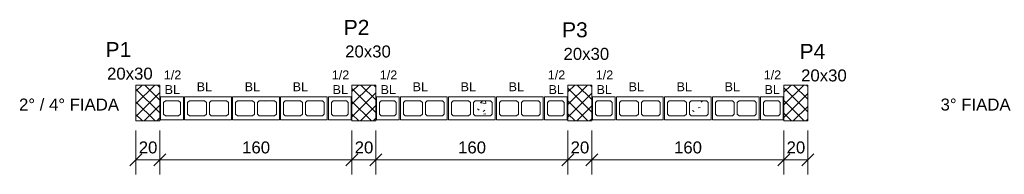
# Model space of a CAD drawing. Header units: centimetres. Extents: x -130 to 7200, y -149 to 786.
# Tile 5 of 10: x 1617 to 2437, y 189 to 319. Entities that reach past the tile are written whole.
import ezdxf

# ---------------------------------------------------------------- set-up
doc = ezdxf.new("R2010")
doc.units = ezdxf.units.CM
for name, color, linetype, lineweight in [('A-ANNO-DIMS', 7, 'Continuous', 9), ('A-ANNO-DIMS-50', 7, 'Continuous', 9), ('A-DETL-GENF', 7, 'Continuous', 18), ('A-DETL-THIN', 7, 'Continuous', 18), ('A-GENM', 7, 'Continuous', 18), ('G-ANNO-TEXT', 7, 'Continuous', 9), ('S-COLS', 7, 'Continuous', 18), ('S-COLS-IDEN', 7, 'Continuous', 9)]:
    doc.layers.add(name, color=color, linetype=linetype, lineweight=lineweight)
doc.styles.add('Arial', font='arial.ttf', dxfattribs={"height": 12.5})
doc.styles.add('Arial_1', font='arial.ttf', dxfattribs={"height": 10})
doc.styles.add('Arial_B', font='arial.ttf', dxfattribs={"height": 10})
doc.styles.add('Arial_B_1', font='arial.ttf', dxfattribs={"height": 7.5})
doc.dimstyles.new('0-Dss_Azul-2_0mm__Det__', dxfattribs={"dimscale": 30.48, "dimtxt": 10.202594, "dimasz": 0.328084, "dimexe": 0.393701, "dimexo": 0.262467, "dimgap": 0.082021, "dimtad": 1, "dimrnd": 0.01, "dimdsep": 46, "dimtxsty": 'Arial_1', "dimblk1": 'OBLIQUE', "dimblk2": 'OBLIQUE', "dimsah": 1, "dimcen": 0.09, "dimazin": 0, "dimtfac": 1, "dimtdec": 4, "dimtix": 1, "dimtmove": 0, "dimatfit": 3, "dimfxl": 1, "dimtvp": 1, "dimtolj": 1, "dimtzin": 0, "dimarcsym": 2})
pattern_1 = [(45, (1709.139, 0), (-5.3033, 5.3033), []), (135, (1709.139, 0), (-5.3033, -5.3033), [])]

# ---------------------------------------------------------------- blocks, each defined once
blk = doc.blocks.new('Bloco de Concreto - Meio - Família 20 x 40 - Classe A-561403-2_ FIADA _ 4_ FIADA - PAREDE 01')
at = {"layer": 'A-GENM'}
for p, q in [((9.5, 9.5), (-9.5, 9.5)), ((-9.5, 9.5), (-9.5, -9.5)), ((9.5, -9.5), (9.5, 9.5)), ((-7, 4.8), (-5.5, 6.3)), ((-7, -4.8), (-7, 4.8)), ((-5.5, 6.3), (5.5, 6.3)), ((5.5, 6.3), (7, 4.8)), ((7, 4.8), (7, -4.8)), ((-5.5, -6.3), (-7, -4.8)), ((5.5, -6.3), (-5.5, -6.3)), ((7, -4.8), (5.5, -6.3)), ((-9.5, -9.5), (9.5, -9.5))]:
    blk.add_line(p, q, dxfattribs=at)
blk = doc.blocks.new('Bloco de Concreto - Inteiro - Família 20 x 40 - Classe A-563312-2_ FIADA _ 4_ FIADA - PAREDE 01')
at = {"layer": 'A-GENM'}
for p, q in [((19.5, 9.5), (-19.5, 9.5)), ((-19.5, 9.5), (-19.5, -9.5)), ((19.5, -9.5), (19.5, 9.5)), ((-17, 4.8), (-15.5, 6.3)), ((-17, -4.8), (-17, 4.8)), ((-15.5, 6.3), (-2.75, 6.3)), ((-2.75, 6.3), (-1.25, 4.8)), ((-1.25, 4.8), (-1.25, -4.8)), ((1.25, 4.8), (2.75, 6.3)), ((1.25, -4.8), (1.25, 4.8)), ((2.75, 6.3), (15.5, 6.3)), ((15.5, 6.3), (17, 4.8)), ((17, 4.8), (17, -4.8)), ((-15.5, -6.3), (-17, -4.8)), ((-2.75, -6.3), (-15.5, -6.3)), ((-1.25, -4.8), (-2.75, -6.3)), ((2.75, -6.3), (1.25, -4.8)), ((15.5, -6.3), (2.75, -6.3)), ((17, -4.8), (15.5, -6.3)), ((-19.5, -9.5), (19.5, -9.5))]:
    blk.add_line(p, q, dxfattribs=at)
blk = doc.blocks.new('Bloco de Concreto - Inteiro - Família 20 x 40 - Classe A-V40-2_ FIADA _ 4_ FIADA - PAREDE 01')
at = {"layer": 'A-GENM'}
for p, q in [((19.5, 9.5), (-19.5, 9.5)), ((-19.5, 9.5), (-19.5, -9.5)), ((19.5, -9.5), (19.5, 9.5)), ((-17, 4.8), (-15.5, 6.3)), ((-17, -4.8), (-17, 4.8)), ((-15.5, 6.3), (-2.75, 6.3)), ((-2.75, 6.3), (-1.25, 4.8)), ((-1.25, 4.8), (-1.25, -4.8)), ((-15.5, -6.3), (-17, -4.8)), ((-2.75, -6.3), (-15.5, -6.3)), ((-1.25, -4.8), (-2.75, -6.3)), ((-19.5, -9.5), (19.5, -9.5))]:
    blk.add_line(p, q, dxfattribs=at)
at = {"layer": 'A-GENM', "color": 198, "true_color": 0x270027}
for p, q in [((1.25, 4.8), (2.75, 6.3)), ((1.25, -4.8), (1.25, 4.8)), ((2.75, 6.3), (15.5, 6.3)), ((15.5, 6.3), (17, 4.8)), ((17, 4.8), (17, -4.8)), ((2.75, -6.3), (1.25, -4.8)), ((15.5, -6.3), (2.75, -6.3)), ((17, -4.8), (15.5, -6.3))]:
    blk.add_line(p, q, dxfattribs=at)
blk = doc.blocks.new('Bloco de Concreto - Meio - Família 20 x 40 - Classe A-568129-2_ FIADA _ 4_ FIADA - PAREDE 01')
at = {"layer": 'A-GENM'}
for p, q in [((9.5, 9.5), (-9.5, 9.5)), ((-9.5, 9.5), (-9.5, -9.5)), ((9.5, -9.5), (9.5, 9.5)), ((-7, 4.8), (-5.5, 6.3)), ((-7, -4.8), (-7, 4.8)), ((-5.5, 6.3), (5.5, 6.3)), ((5.5, 6.3), (7, 4.8)), ((7, 4.8), (7, -4.8)), ((-5.5, -6.3), (-7, -4.8)), ((5.5, -6.3), (-5.5, -6.3)), ((7, -4.8), (5.5, -6.3)), ((-9.5, -9.5), (9.5, -9.5))]:
    blk.add_line(p, q, dxfattribs=at)
blk = doc.blocks.new('Bloco de Concreto - Inteiro - Família 20 x 40 - Classe A-566821-2_ FIADA _ 4_ FIADA - PAREDE 01')
at = {"layer": 'A-GENM'}
for p, q in [((19.5, 9.5), (-19.5, 9.5)), ((-19.5, 9.5), (-19.5, -9.5)), ((19.5, -9.5), (19.5, 9.5)), ((-17, 4.8), (-15.5, 6.3)), ((-17, -4.8), (-17, 4.8)), ((-15.5, 6.3), (-2.75, 6.3)), ((-2.75, 6.3), (-1.25, 4.8)), ((-1.25, 4.8), (-1.25, -4.8)), ((1.25, 4.8), (2.75, 6.3)), ((1.25, -4.8), (1.25, 4.8)), ((2.75, 6.3), (15.5, 6.3)), ((15.5, 6.3), (17, 4.8)), ((17, 4.8), (17, -4.8)), ((-15.5, -6.3), (-17, -4.8)), ((-2.75, -6.3), (-15.5, -6.3)), ((-1.25, -4.8), (-2.75, -6.3)), ((2.75, -6.3), (1.25, -4.8)), ((15.5, -6.3), (2.75, -6.3)), ((17, -4.8), (15.5, -6.3)), ((-19.5, -9.5), (19.5, -9.5))]:
    blk.add_line(p, q, dxfattribs=at)
blk = doc.blocks.new('Bloco de Concreto - Inteiro - Família 20 x 40 - Classe A-V41-2_ FIADA _ 4_ FIADA - PAREDE 01')
at = {"layer": 'A-GENM'}
for p, q in [((19.5, 9.5), (-19.5, 9.5)), ((-19.5, 9.5), (-19.5, -9.5)), ((19.5, -9.5), (19.5, 9.5)), ((1.25, 4.8), (2.75, 6.3)), ((1.25, -4.8), (1.25, 4.8)), ((2.75, 6.3), (15.5, 6.3)), ((15.5, 6.3), (17, 4.8)), ((17, 4.8), (17, -4.8)), ((2.75, -6.3), (1.25, -4.8)), ((15.5, -6.3), (2.75, -6.3)), ((17, -4.8), (15.5, -6.3)), ((-19.5, -9.5), (19.5, -9.5))]:
    blk.add_line(p, q, dxfattribs=at)
at = {"layer": 'A-GENM', "color": 198, "true_color": 0x270027}
for p, q in [((-17, 4.8), (-15.5, 6.3)), ((-17, -4.8), (-17, 4.8)), ((-15.5, 6.3), (-2.75, 6.3)), ((-2.75, 6.3), (-1.25, 4.8)), ((-1.25, 4.8), (-1.25, -4.8)), ((-15.5, -6.3), (-17, -4.8)), ((-2.75, -6.3), (-15.5, -6.3)), ((-1.25, -4.8), (-2.75, -6.3))]:
    blk.add_line(p, q, dxfattribs=at)
blk = doc.blocks.new('DIMBLOCK19-2_ FIADA _ 4_ FIADA - PAREDE 01')
at = {"layer": 'A-ANNO-DIMS-50', "color": 5, "true_color": 0x0000ff}
for p, q in [((1713.59, 201.49), (1713.59, 226.07)), ((1733.59, 201.49), (1733.59, 226.07)), ((1713.59, 201.49), (1733.59, 201.49)), ((1713.59, 201.49), (1713.59, 189.49)), ((1733.59, 201.49), (1733.59, 189.49))]:
    blk.add_line(p, q, dxfattribs=at)
at = {"layer": 'A-ANNO-DIMS-50', "color": 5, "lineweight": 35, "true_color": 0x0000ff}
for p, q in [((1713.59, 201.49), (1718.59, 206.49)), ((1733.59, 201.49), (1738.59, 206.49)), ((1713.59, 201.49), (1708.59, 196.49)), ((1733.59, 201.49), (1728.59, 196.49))]:
    blk.add_line(p, q, dxfattribs=at)
at = {"layer": 'A-ANNO-DIMS-50', "color": 0, "insert": (1715.9, 216.97), "char_height": 10, "width": 18.4588, "attachment_point": 1, "line_spacing_factor": 0.941778, "style": 'Arial_1'}
blk.add_mtext('20', dxfattribs=at)
blk = doc.blocks.new('_Oblique')
at = {"color": 0, "linetype": 'ByBlock', "lineweight": -2}
blk.add_line((-0.5, -0.5), (0.5, 0.5), dxfattribs=at)
blk = doc.blocks.new('DIMBLOCK20-2_ FIADA _ 4_ FIADA - PAREDE 01')
at = {"layer": 'A-ANNO-DIMS-50', "color": 5, "true_color": 0x0000ff}
for p, q in [((1733.59, 201.49), (1733.59, 226.07)), ((1893.59, 201.49), (1893.59, 226.07)), ((1733.59, 201.49), (1893.59, 201.49)), ((1733.59, 201.49), (1733.59, 189.49)), ((1893.59, 201.49), (1893.59, 189.49))]:
    blk.add_line(p, q, dxfattribs=at)
at = {"layer": 'A-ANNO-DIMS-50', "color": 5, "lineweight": 35, "true_color": 0x0000ff}
for p, q in [((1733.59, 201.49), (1738.59, 206.49)), ((1893.59, 201.49), (1898.59, 206.49)), ((1733.59, 201.49), (1728.59, 196.49)), ((1893.59, 201.49), (1888.59, 196.49))]:
    blk.add_line(p, q, dxfattribs=at)
at = {"layer": 'A-ANNO-DIMS-50', "color": 0, "insert": (1802.06, 216.97), "char_height": 10, "width": 27.6883, "attachment_point": 1, "line_spacing_factor": 0.941778, "style": 'Arial_1'}
blk.add_mtext('160', dxfattribs=at)
blk = doc.blocks.new('DIMBLOCK21-2_ FIADA _ 4_ FIADA - PAREDE 01')
at = {"layer": 'A-ANNO-DIMS-50', "color": 5, "true_color": 0x0000ff}
for p, q in [((1893.59, 201.49), (1893.59, 226.07)), ((1913.59, 201.49), (1913.59, 226.07)), ((1893.59, 201.49), (1913.59, 201.49)), ((1893.59, 201.49), (1893.59, 189.49)), ((1913.59, 201.49), (1913.59, 189.49))]:
    blk.add_line(p, q, dxfattribs=at)
at = {"layer": 'A-ANNO-DIMS-50', "color": 5, "lineweight": 35, "true_color": 0x0000ff}
for p, q in [((1893.59, 201.49), (1898.59, 206.49)), ((1913.59, 201.49), (1918.59, 206.49)), ((1893.59, 201.49), (1888.59, 196.49)), ((1913.59, 201.49), (1908.59, 196.49))]:
    blk.add_line(p, q, dxfattribs=at)
at = {"layer": 'A-ANNO-DIMS-50', "color": 0, "insert": (1895.9, 216.97), "char_height": 10, "width": 18.4588, "attachment_point": 1, "line_spacing_factor": 0.941778, "style": 'Arial_1'}
blk.add_mtext('20', dxfattribs=at)
blk = doc.blocks.new('DIMBLOCK22-2_ FIADA _ 4_ FIADA - PAREDE 01')
at = {"layer": 'A-ANNO-DIMS-50', "color": 5, "true_color": 0x0000ff}
for p, q in [((1913.59, 201.49), (1913.59, 226.07)), ((2073.59, 201.49), (2073.59, 226.07)), ((1913.59, 201.49), (2073.59, 201.49)), ((1913.59, 201.49), (1913.59, 189.49)), ((2073.59, 201.49), (2073.59, 189.49))]:
    blk.add_line(p, q, dxfattribs=at)
at = {"layer": 'A-ANNO-DIMS-50', "color": 5, "lineweight": 35, "true_color": 0x0000ff}
for p, q in [((1913.59, 201.49), (1918.59, 206.49)), ((2073.59, 201.49), (2078.59, 206.49)), ((1913.59, 201.49), (1908.59, 196.49)), ((2073.59, 201.49), (2068.59, 196.49))]:
    blk.add_line(p, q, dxfattribs=at)
at = {"layer": 'A-ANNO-DIMS-50', "color": 0, "insert": (1982.06, 216.97), "char_height": 10, "width": 27.6883, "attachment_point": 1, "line_spacing_factor": 0.941778, "style": 'Arial_1'}
blk.add_mtext('160', dxfattribs=at)
blk = doc.blocks.new('DIMBLOCK23-2_ FIADA _ 4_ FIADA - PAREDE 01')
at = {"layer": 'A-ANNO-DIMS-50', "color": 5, "true_color": 0x0000ff}
for p, q in [((2073.59, 201.49), (2073.59, 226.07)), ((2093.59, 201.49), (2093.59, 226.07)), ((2073.59, 201.49), (2093.59, 201.49)), ((2073.59, 201.49), (2073.59, 189.49)), ((2093.59, 201.49), (2093.59, 189.49))]:
    blk.add_line(p, q, dxfattribs=at)
at = {"layer": 'A-ANNO-DIMS-50', "color": 5, "lineweight": 35, "true_color": 0x0000ff}
for p, q in [((2073.59, 201.49), (2078.59, 206.49)), ((2093.59, 201.49), (2098.59, 206.49)), ((2073.59, 201.49), (2068.59, 196.49)), ((2093.59, 201.49), (2088.59, 196.49))]:
    blk.add_line(p, q, dxfattribs=at)
at = {"layer": 'A-ANNO-DIMS-50', "color": 0, "insert": (2075.9, 216.97), "char_height": 10, "width": 18.4588, "attachment_point": 1, "line_spacing_factor": 0.941778, "style": 'Arial_1'}
blk.add_mtext('20', dxfattribs=at)
blk = doc.blocks.new('DIMBLOCK24-2_ FIADA _ 4_ FIADA - PAREDE 01')
at = {"layer": 'A-ANNO-DIMS-50', "color": 5, "true_color": 0x0000ff}
for p, q in [((2093.59, 201.49), (2093.59, 226.07)), ((2253.59, 201.49), (2253.59, 226.07)), ((2093.59, 201.49), (2253.59, 201.49)), ((2093.59, 201.49), (2093.59, 189.49)), ((2253.59, 201.49), (2253.59, 189.49))]:
    blk.add_line(p, q, dxfattribs=at)
at = {"layer": 'A-ANNO-DIMS-50', "color": 5, "lineweight": 35, "true_color": 0x0000ff}
for p, q in [((2093.59, 201.49), (2098.59, 206.49)), ((2253.59, 201.49), (2258.59, 206.49)), ((2093.59, 201.49), (2088.59, 196.49)), ((2253.59, 201.49), (2248.59, 196.49))]:
    blk.add_line(p, q, dxfattribs=at)
at = {"layer": 'A-ANNO-DIMS-50', "color": 0, "insert": (2162.06, 216.97), "char_height": 10, "width": 27.6883, "attachment_point": 1, "line_spacing_factor": 0.941778, "style": 'Arial_1'}
blk.add_mtext('160', dxfattribs=at)
blk = doc.blocks.new('DIMBLOCK25-2_ FIADA _ 4_ FIADA - PAREDE 01')
at = {"layer": 'A-ANNO-DIMS-50', "color": 5, "true_color": 0x0000ff}
for p, q in [((2253.59, 201.49), (2253.59, 226.07)), ((2273.59, 201.49), (2273.59, 226.07)), ((2253.59, 201.49), (2273.59, 201.49)), ((2253.59, 201.49), (2253.59, 189.49)), ((2273.59, 201.49), (2273.59, 189.49))]:
    blk.add_line(p, q, dxfattribs=at)
at = {"layer": 'A-ANNO-DIMS-50', "color": 5, "lineweight": 35, "true_color": 0x0000ff}
for p, q in [((2253.59, 201.49), (2258.59, 206.49)), ((2273.59, 201.49), (2278.59, 206.49)), ((2253.59, 201.49), (2248.59, 196.49)), ((2273.59, 201.49), (2268.59, 196.49))]:
    blk.add_line(p, q, dxfattribs=at)
at = {"layer": 'A-ANNO-DIMS-50', "color": 0, "insert": (2255.9, 216.97), "char_height": 10, "width": 18.4588, "attachment_point": 1, "line_spacing_factor": 0.941778, "style": 'Arial_1'}
blk.add_mtext('20', dxfattribs=at)

msp = doc.modelspace()

# ---------------------------------------------------------------- hatches: boundary and pattern name
at = {"layer": 'A-DETL-GENF'}
h = msp.add_hatch(dxfattribs=at)
h.set_pattern_fill('FP_5', color=256, style=0, pattern_type=2)
h.set_pattern_definition([(50, (1709.14, 0), (36.4365, -3.1877), [3.81, -41.91]), (355, (1709.14, 0), (-7.0485, 38.2117), [3.048, -33.528]), (100.451, (1712.175, -0.266), (29.3886, 35.023), [3.238, -35.618]), (46.184, (1709.14, 10.16), (54.216, -8.4084), [5.715, -62.865]), (96.636, (1713.657, 9.46), (47.4805, 49.4854), [4.857, -53.427]), (351.184, (1709.14, 10.16), (47.481, 49.4846), [4.572, -50.292]), (21, (1714.22, 7.62), (30.3226, -20.4528), [3.81, -41.91]), (326, (1714.22, 7.62), (12.3607, 36.838), [3.048, -33.528]), (71.451, (1716.746, 5.916), (42.6833, 16.384), [3.238, -35.618]), (37.5, (1709.139, 0), (0.61807, 16.91082), [1.676, -31.445, 1.676, -32.36, -33.655]), (37.5, (1709.139, 0), (0.61807, 16.91082), [-67.158, 1.676, -31.979]), (7.5, (1709.139, 0), (13.36414, 20.0358), [1.676, -17.729, 1.676, -30.683, -12.827]), (7.5, (1709.139, 0), (13.36414, 20.0358), [-51.765, 1.676, -11.151]), (327.5, (1697.811, 0), (27.11816, -1.14606), [1.676, -11.024, 1.676, -37.948, -52.578]), (327.5, (1697.811, 0), (27.11816, -1.14606), [-52.324, 1.676, -50.902]), (317.5, (1692.73, 0), (29.6258, 5.0851), [1.676, -14.834, 1.676, -24.638, -37.338]), (317.5, (1692.73, 0), (29.6258, 5.0851), [-42.824, 1.676, -35.662])])
h.paths.add_polyline_path([(2176.344, 238.274), (2189.094, 238.274), (2190.594, 239.774), (2190.594, 249.374), (2189.094, 250.874), (2176.344, 250.874), (2174.844, 249.374), (2174.844, 239.774)])
h.paths.add_polyline_path([(1996.344, 238.274), (2009.094, 238.274), (2010.594, 239.774), (2010.594, 249.374), (2009.094, 250.874), (1996.344, 250.874), (1994.844, 249.374), (1994.844, 239.774)])
h.paths.add_polyline_path([(1829.094, 238.274), (1830.594, 239.774), (1830.594, 249.374), (1829.094, 250.874), (1816.344, 250.874), (1814.844, 249.374), (1814.844, 239.774), (1816.344, 238.274), (1818.012, 238.274)])
at = {"layer": 'S-COLS', "true_color": 0x008000}
h = msp.add_hatch(dxfattribs=at)
h.set_pattern_fill('FP_2', color=96, style=0, pattern_type=2)
h.set_pattern_definition(pattern_1)
h.paths.add_polyline_path([(1713.594, 234.074), (1733.594, 234.074), (1733.594, 264.074), (1713.594, 264.074)])
h = msp.add_hatch(dxfattribs=at)
h.set_pattern_fill('FP_2', color=96, style=0, pattern_type=2)
h.set_pattern_definition(pattern_1)
h.paths.add_polyline_path([(1893.594, 234.074), (1913.594, 234.074), (1913.594, 264.074), (1893.594, 264.074)])
h = msp.add_hatch(dxfattribs=at)
h.set_pattern_fill('FP_2', color=96, style=0, pattern_type=2)
h.set_pattern_definition(pattern_1)
h.paths.add_polyline_path([(2073.594, 234.074), (2093.594, 234.074), (2093.594, 264.074), (2073.594, 264.074)])
h = msp.add_hatch(dxfattribs=at)
h.set_pattern_fill('FP_2', color=96, style=0, pattern_type=2)
h.set_pattern_definition(pattern_1)
h.paths.add_polyline_path([(2253.594, 234.074), (2273.594, 234.074), (2273.594, 264.074), (2253.594, 264.074)])

# ---------------------------------------------------------------- linework, layer by layer
at = {"layer": 'A-DETL-THIN'}
for p, q in [((1816.344, 250.874), (1814.844, 249.374)), ((1814.844, 249.374), (1814.844, 239.774)), ((1829.094, 250.874), (1816.344, 250.874)), ((1830.594, 249.374), (1829.094, 250.874)), ((1830.594, 239.774), (1830.594, 249.374)), ((1996.344, 250.874), (1994.844, 249.374)), ((1994.844, 249.374), (1994.844, 239.774)), ((2009.094, 250.874), (1996.344, 250.874)), ((2010.594, 249.374), (2009.094, 250.874)), ((2010.594, 239.774), (2010.594, 249.374)), ((2176.344, 250.874), (2174.844, 249.374)), ((2174.844, 249.374), (2174.844, 239.774)), ((2189.094, 250.874), (2176.344, 250.874)), ((2190.594, 249.374), (2189.094, 250.874)), ((2190.594, 239.774), (2190.594, 249.374)), ((1814.844, 239.774), (1816.344, 238.274)), ((1816.344, 238.274), (1829.094, 238.274)), ((1829.094, 238.274), (1830.594, 239.774)), ((1994.844, 239.774), (1996.344, 238.274)), ((1996.344, 238.274), (2009.094, 238.274)), ((2009.094, 238.274), (2010.594, 239.774)), ((2174.844, 239.774), (2176.344, 238.274)), ((2176.344, 238.274), (2189.094, 238.274)), ((2189.094, 238.274), (2190.594, 239.774))]:
    msp.add_line(p, q, dxfattribs=at)
at = {"layer": 'S-COLS', "color": 96, "true_color": 0x008000}
for p, q in [((1713.594, 264.074), (1733.594, 264.074)), ((1713.594, 234.074), (1713.594, 264.074)), ((1733.594, 264.074), (1733.594, 234.074)), ((1893.594, 264.074), (1913.594, 264.074)), ((1893.594, 234.074), (1893.594, 264.074)), ((1913.594, 264.074), (1913.594, 234.074)), ((2073.594, 264.074), (2093.594, 264.074)), ((2073.594, 234.074), (2073.594, 264.074)), ((2093.594, 264.074), (2093.594, 234.074)), ((2253.594, 264.074), (2273.594, 264.074)), ((2253.594, 234.074), (2253.594, 264.074)), ((2273.594, 264.074), (2273.594, 234.074)), ((1733.594, 234.074), (1713.594, 234.074)), ((1913.594, 234.074), (1893.594, 234.074)), ((2093.594, 234.074), (2073.594, 234.074)), ((2273.594, 234.074), (2253.594, 234.074))]:
    msp.add_line(p, q, dxfattribs=at)

# ---------------------------------------------------------------- block references
at = {"layer": 'A-GENM', "rotation": 180}
for name, p in [('Bloco de Concreto - Meio - Família 20 x 40 - Classe A-561403-2_ FIADA _ 4_ FIADA - PAREDE 01', (1743.594, 244.574)), ('Bloco de Concreto - Meio - Família 20 x 40 - Classe A-561403-2_ FIADA _ 4_ FIADA - PAREDE 01', (1883.594, 244.574)), ('Bloco de Concreto - Inteiro - Família 20 x 40 - Classe A-566821-2_ FIADA _ 4_ FIADA - PAREDE 01', (1953.594, 244.574)), ('Bloco de Concreto - Inteiro - Família 20 x 40 - Classe A-V41-2_ FIADA _ 4_ FIADA - PAREDE 01', (1993.594, 244.574)), ('Bloco de Concreto - Inteiro - Família 20 x 40 - Classe A-566821-2_ FIADA _ 4_ FIADA - PAREDE 01', (2033.594, 244.574)), ('Bloco de Concreto - Meio - Família 20 x 40 - Classe A-561403-2_ FIADA _ 4_ FIADA - PAREDE 01', (2103.594, 244.574)), ('Bloco de Concreto - Meio - Família 20 x 40 - Classe A-561403-2_ FIADA _ 4_ FIADA - PAREDE 01', (2243.594, 244.574))]:
    msp.add_blockref(name, p, dxfattribs=at)
at = {"layer": 'A-GENM'}
for name, p in [('Bloco de Concreto - Inteiro - Família 20 x 40 - Classe A-563312-2_ FIADA _ 4_ FIADA - PAREDE 01', (1773.594, 244.574)), ('Bloco de Concreto - Inteiro - Família 20 x 40 - Classe A-563312-2_ FIADA _ 4_ FIADA - PAREDE 01', (1853.594, 244.574)), ('Bloco de Concreto - Meio - Família 20 x 40 - Classe A-568129-2_ FIADA _ 4_ FIADA - PAREDE 01', (1923.594, 244.574)), ('Bloco de Concreto - Meio - Família 20 x 40 - Classe A-568129-2_ FIADA _ 4_ FIADA - PAREDE 01', (2063.594, 244.574)), ('Bloco de Concreto - Inteiro - Família 20 x 40 - Classe A-563312-2_ FIADA _ 4_ FIADA - PAREDE 01', (2133.594, 244.574)), ('Bloco de Concreto - Inteiro - Família 20 x 40 - Classe A-563312-2_ FIADA _ 4_ FIADA - PAREDE 01', (2213.594, 244.574))]:
    msp.add_blockref(name, p, dxfattribs=at)
at = {"layer": 'A-GENM', "color": 198, "true_color": 0x270027}
for p in [(1813.594, 244.574), (2173.594, 244.574)]:
    msp.add_blockref('Bloco de Concreto - Inteiro - Família 20 x 40 - Classe A-V40-2_ FIADA _ 4_ FIADA - PAREDE 01', p, dxfattribs=at)

# ---------------------------------------------------------------- texts
at = {"layer": 'G-ANNO-TEXT', "color": 5, "true_color": 0x0000ff, "char_height": 7.5, "attachment_point": 1, "style": 'Arial_B_1'}
for s, insert, width in [('1/2', (1736.822, 276.229), 18.03797), ('1/2', (1876.822, 276.229), 18.03797), ('1/2', (1916.822, 276.229), 18.03797), ('1/2', (2056.822, 276.229), 18.03797), ('1/2', (2096.822, 276.229), 18.03797), ('1/2', (2236.822, 276.229), 18.03797), ('BL', (1737.484, 263.992), 16.83544), ('BL', (1764.194, 266.383), 16.83544), ('BL', (1804.194, 266.383), 16.83544), ('BL', (1844.194, 266.383), 16.83544), ('BL', (1877.484, 263.992), 16.83544), ('BL', (1917.484, 263.992), 16.83544), ('BL', (1944.194, 266.383), 16.83544), ('BL', (1984.194, 266.383), 16.83544), ('BL', (2024.194, 266.383), 16.83544), ('BL', (2057.484, 263.992), 16.83544), ('BL', (2097.484, 263.992), 16.83544), ('BL', (2124.194, 266.383), 16.83544), ('BL', (2164.194, 266.383), 16.83544), ('BL', (2204.194, 266.383), 16.83544), ('BL', (2237.484, 263.992), 16.83544)]:
    msp.add_mtext(s, dxfattribs=dict(at, insert=insert, width=width))
at = {"layer": 'G-ANNO-TEXT', "color": 1, "true_color": 0xff0000, "char_height": 10, "attachment_point": 1, "style": 'Arial_B'}
for s, insert, width in [('2° / 4° FIADA', (1616.13, 252.765), 104.62022), ('3° FIADA', (2384.253, 252.765), 73.75525)]:
    msp.add_mtext(s, dxfattribs=dict(at, insert=insert, width=width))
at = {"layer": 'S-COLS-IDEN', "color": 5, "true_color": 0x0000ff, "char_height": 12.5, "width": 25.654, "attachment_point": 1, "style": 'Arial'}
for s, insert in [('P2', (1886.79, 318.406)), ('P3', (2068.79, 316.406)), ('P1', (1688.29, 299.906)), ('P4', (2266.79, 298.406))]:
    msp.add_mtext(s, dxfattribs=dict(at, insert=insert))
at = {"layer": 'S-COLS-IDEN', "char_height": 10, "width": 47.29956, "attachment_point": 1, "style": 'Arial_1'}
for insert in [(1887.972, 297.076), (2069.972, 295.076), (1689.472, 278.576), (2267.972, 277.076)]:
    msp.add_mtext('20x30', dxfattribs=dict(at, insert=insert))

# ---------------------------------------------------------------- dimensions: what is measured, and where the dimension line sits
at = {"layer": 'A-ANNO-DIMS', "color": 5, "true_color": 0x0000ff}
for base, p1, p2, override, picture, middle in [((1733.594, 201.491), (1713.594, 234.074), (1733.594, 234.074), {"dimpost": '<>', "dimfxl": 20}, 'DIMBLOCK19-2_ FIADA _ 4_ FIADA - PAREDE 01', (1723.594, 209.097)), ((1893.594, 201.491), (1733.594, 234.074), (1893.594, 234.074), {"dimpost": '<>', "dimfxl": 160}, 'DIMBLOCK20-2_ FIADA _ 4_ FIADA - PAREDE 01', (1813.594, 209.097)), ((1913.594, 201.491), (1893.594, 234.074), (1913.594, 234.074), {"dimpost": '<>', "dimfxl": 20}, 'DIMBLOCK21-2_ FIADA _ 4_ FIADA - PAREDE 01', (1903.594, 209.097)), ((2073.594, 201.491), (1913.594, 234.074), (2073.594, 234.074), {"dimpost": '<>', "dimfxl": 160}, 'DIMBLOCK22-2_ FIADA _ 4_ FIADA - PAREDE 01', (1993.594, 209.097)), ((2093.594, 201.491), (2073.594, 234.074), (2093.594, 234.074), {"dimpost": '<>', "dimfxl": 20}, 'DIMBLOCK23-2_ FIADA _ 4_ FIADA - PAREDE 01', (2083.594, 209.097)), ((2253.594, 201.491), (2093.594, 234.074), (2253.594, 234.074), {"dimpost": '<>', "dimfxl": 160}, 'DIMBLOCK24-2_ FIADA _ 4_ FIADA - PAREDE 01', (2173.594, 209.097)), ((2273.594, 201.491), (2253.594, 234.074), (2273.594, 234.074), {"dimpost": '<>', "dimfxl": 20}, 'DIMBLOCK25-2_ FIADA _ 4_ FIADA - PAREDE 01', (2263.594, 209.097))]:
    dim = msp.add_linear_dim(base=base, p1=p1, p2=p2, dimstyle='0-Dss_Azul-2_0mm__Det__', override=override, dxfattribs=at)
    dim.commit()
    dim.dimension.update_dxf_attribs({"geometry": picture, "text_midpoint": middle})

doc.saveas('drawing.dxf')
